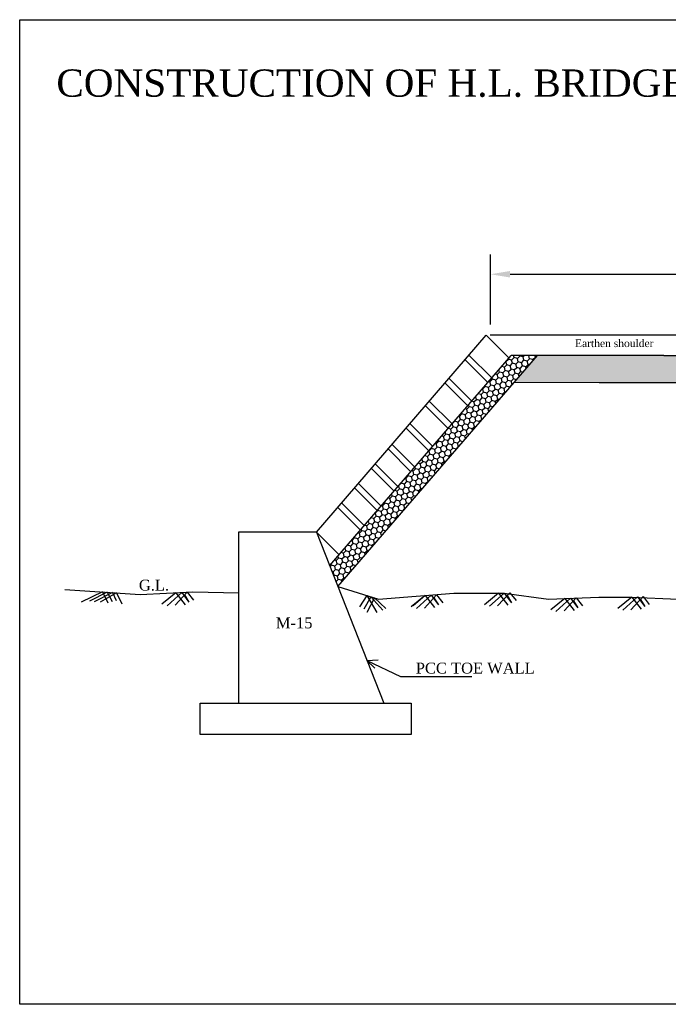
# Model space of a CAD drawing. Header units: inches. Extents: x -569 to 1089, y 58 to 242.
# Tile 3 of 5: x -24 to -18, y 58 to 67. Entities that reach past the tile are written whole.
import ezdxf

# ---------------------------------------------------------------- set-up
doc = ezdxf.new("R2010")
doc.units = ezdxf.units.IN
doc.header["$MEASUREMENT"] = 0
doc.dimstyles.get("Standard").update_dxf_attribs({"dimtxt": 0.18, "dimasz": 0.18, "dimexe": 0.18, "dimexo": 0.0625, "dimgap": 0.09, "dimtad": 0, "dimtih": 1, "dimtoh": 1, "dimdec": 4, "dimzin": 0, "dimdsep": 46, "dimtxsty": 'Standard', "dimcen": 0.09, "dimadec": 0, "dimazin": 0, "dimtfac": 1, "dimtdec": 4, "dimtofl": 0, "dimtmove": 0, "dimatfit": 3, "dimfxl": 1, "dimtolj": 1, "dimtzin": 0, "dimarcsym": 0})

# ---------------------------------------------------------------- blocks, each defined once
blk = doc.blocks.new('*D12')
at = {"color": 0, "lineweight": -2, "transparency": 16777216}
for p, q in [((-19.7259, 63.8083), (-19.7259, 64.4498)), ((-12.3861, 63.8083), (-12.3861, 64.4498)), ((-19.5459, 64.2698), (-16.581, 64.2698)), ((-12.5661, 64.2698), (-15.531, 64.2698))]:
    blk.add_line(p, q, dxfattribs=at)
at = {"color": 0, "transparency": 16777216}
for points in [[(-19.5459, 64.2998), (-19.5459, 64.2398), (-19.7259, 64.2698)], [(-12.5661, 64.2998), (-12.5661, 64.2398), (-12.3861, 64.2698)]]:
    blk.add_solid(points, dxfattribs=at)
at = {"layer": 'Defpoints', "color": 0, "transparency": 16777216}
for p in [(-12.3861, 64.2698), (-19.7259, 63.7458), (-12.3861, 63.7458)]:
    blk.add_point(p, dxfattribs=at)
at = {"color": 0, "transparency": 16777216, "insert": (-16.056, 64.2698), "char_height": 0.18, "attachment_point": 5}
blk.add_mtext('\\A1;8.40 M', dxfattribs=at)

msp = doc.modelspace()

# ---------------------------------------------------------------- hatches: boundary and pattern name
at = {"true_color": 0x603913}
h = msp.add_hatch(dxfattribs=at)
h.set_pattern_fill('AR-SAND', color=39, angle=45, style=0)
h.paths.add_polyline_path([(-21.20093, 61.59666), (-21.12549, 61.40515), (-19.13367, 63.71205), (-19.37563, 63.71205)])
h = msp.add_hatch(dxfattribs=at)
h.set_pattern_fill('HONEY', color=39, scale=0.25, angle=45, style=0)
h.paths.add_polyline_path([(-19.29497, 63.52523), (-19.53683, 63.52523), (-21.20093, 61.59666), (-21.12549, 61.40515)])
h = msp.add_hatch(dxfattribs=at)
h.set_pattern_fill('HONEY', color=39, scale=0.25, angle=45, style=0)
h.paths.add_polyline_path([(-16.06082, 63.27455), (-16.06082, 63.52455), (-18.13505, 63.52455), (-19.29497, 63.52523), (-19.50943, 63.27685), (-18.72805, 63.27455), (-18.13505, 63.27455), (-17.93582, 63.27455)])

# ---------------------------------------------------------------- linework, layer by layer
for p, q in [((-21.32236, 61.90491), (-19.76427, 63.71063)), ((-21.32236, 61.90491), (-19.76427, 63.71063)), ((-19.76427, 63.71063), (-19.55615, 63.50284)), ((-16.06017, 63.71205), (-19.73003, 63.71205)), ((-21.20093, 61.59666), (-19.53683, 63.52523)), ((-21.20093, 61.59666), (-19.53683, 63.52523)), ((-21.12549, 61.40515), (-19.29497, 63.52523)), ((-19.95859, 63.48543), (-19.75112, 63.27689)), ((-19.92306, 63.5266), (-19.71493, 63.31883)), ((-19.29497, 63.52523), (-19.53683, 63.52523)), ((-18.13505, 63.52455), (-14.00741, 63.52455)), ((-20.10544, 63.31362), (-19.89827, 63.10634)), ((-20.14147, 63.27187), (-19.93448, 63.06438)), ((-18.13505, 63.27455), (-18.72805, 63.27455)), ((-17.93582, 63.27455), (-18.59576, 63.27455)), ((-20.32198, 63.06429), (-20.1149, 62.85529)), ((-20.28681, 63.10505), (-20.07871, 62.89723)), ((-20.49979, 62.85735), (-20.29205, 62.64912)), ((-20.46376, 62.89911), (-20.25584, 62.69108)), ((-20.66442, 62.66724), (-20.45669, 62.459)), ((-20.66442, 62.66724), (-20.45669, 62.459)), ((-20.62839, 62.709), (-20.42048, 62.50097)), ((-20.62839, 62.709), (-20.42048, 62.50097)), ((-20.81797, 62.48947), (-20.6106, 62.28081)), ((-20.78274, 62.5303), (-20.57442, 62.32274)), ((-20.97273, 62.31011), (-20.76502, 62.10185)), ((-20.97103, 62.30836), (-20.76502, 62.10185)), ((-20.93676, 62.3518), (-20.72881, 62.14382)), ((-20.935, 62.35012), (-20.72881, 62.14382)), ((-21.12704, 62.13128), (-20.9193, 61.92305)), ((-21.09101, 62.17304), (-20.88309, 61.96501)), ((-21.32236, 61.90491), (-22.03612, 61.90491)), ((-22.03612, 61.90491), (-22.03612, 60.33511)), ((-21.32236, 61.90491), (-20.70397, 60.33511)), ((-21.32236, 61.90491), (-21.11423, 61.69714)), ((-23.28451, 61.35648), (-23.48077, 61.26307)), ((-23.23966, 61.35349), (-23.40435, 61.27169)), ((-23.19195, 61.35032), (-23.36001, 61.26507)), ((-23.15479, 61.34784), (-23.30506, 61.2621)), ((-23.28451, 61.35648), (-23.23526, 61.25765)), ((-23.23966, 61.35349), (-23.19665, 61.26804)), ((-23.19195, 61.35032), (-23.15952, 61.27694)), ((-23.15479, 61.34784), (-23.10584, 61.24869)), ((-22.61177, 61.34907), (-22.73984, 61.24383)), ((-22.55789, 61.35163), (-22.69239, 61.22961)), ((-22.50761, 61.35403), (-22.61884, 61.23435)), ((-22.61177, 61.34907), (-22.52631, 61.23909)), ((-22.55789, 61.35163), (-22.55789, 61.35163)), ((-22.55789, 61.35163), (-22.49072, 61.26279)), ((-22.53096, 61.32891), (-22.49072, 61.26279)), ((-22.50761, 61.35403), (-22.45039, 61.28176)), ((-20.85911, 61.3232), (-20.92609, 61.2212)), ((-20.82463, 61.31259), (-20.88815, 61.19751)), ((-20.85911, 61.3232), (-20.76962, 61.16909)), ((-20.82463, 61.31259), (-20.71272, 61.1904)), ((-20.32488, 61.32367), (-20.45295, 61.21843)), ((-20.32488, 61.32367), (-20.43534, 61.2283)), ((-20.27099, 61.32623), (-20.4055, 61.20421)), ((-20.22072, 61.32863), (-20.33195, 61.20895)), ((-20.32488, 61.32367), (-20.23942, 61.21369)), ((-20.27099, 61.32623), (-20.27099, 61.32623)), ((-20.27099, 61.32623), (-20.20383, 61.23739)), ((-20.22072, 61.32863), (-20.1635, 61.25636)), ((-19.65311, 61.34388), (-19.78118, 61.23863)), ((-19.59922, 61.34644), (-19.73373, 61.22441)), ((-19.54895, 61.34883), (-19.66018, 61.22915)), ((-19.65311, 61.34388), (-19.56765, 61.23389)), ((-19.59922, 61.34644), (-19.59922, 61.34644)), ((-19.59922, 61.34644), (-19.53206, 61.2576)), ((-19.57229, 61.32371), (-19.53206, 61.2576)), ((-19.54895, 61.34883), (-19.49172, 61.27656)), ((-18.43074, 61.30844), (-18.55881, 61.2032)), ((-18.37685, 61.311), (-18.51136, 61.18897)), ((-18.32658, 61.31339), (-18.43781, 61.19372)), ((-18.43074, 61.30844), (-18.34528, 61.19846)), ((-18.37685, 61.311), (-18.37685, 61.311)), ((-18.37685, 61.311), (-18.30969, 61.22216)), ((-18.32658, 61.31339), (-18.26935, 61.24112)), ((-20.78899, 61.30162), (-20.85971, 61.16909)), ((-20.78899, 61.30162), (-20.68427, 61.20462)), ((-20.24406, 61.30351), (-20.20383, 61.23739)), ((-19.04453, 61.29643), (-19.1726, 61.19119)), ((-18.99064, 61.299), (-19.12515, 61.17697)), ((-18.94037, 61.30139), (-19.0516, 61.18171)), ((-19.04453, 61.29643), (-18.95907, 61.18645)), ((-18.99064, 61.299), (-18.99064, 61.299)), ((-18.99064, 61.299), (-18.92348, 61.21016)), ((-18.96371, 61.27627), (-18.92348, 61.21016)), ((-18.94037, 61.30139), (-18.88315, 61.22912)), ((-18.34992, 61.28828), (-18.30969, 61.22216)), ((-20.85866, 60.72779), (-20.75704, 60.73266)), ((-20.85866, 60.72779), (-20.551, 60.58135)), ((-20.85866, 60.72779), (-20.78509, 60.65682)), ((-20.551, 60.58135), (-19.89606, 60.58135)), ((-22.38852, 60.04932), (-22.38852, 60.33511)), ((-22.38852, 60.33511), (-22.03612, 60.33511)), ((-22.03612, 60.33511), (-20.45481, 60.33511)), ((-20.45481, 60.33511), (-20.45481, 60.33511)), ((-20.45481, 60.33511), (-20.45481, 60.04932)), ((-20.45481, 60.04932), (-22.38852, 60.04932))]:
    msp.add_line(p, q)
msp.add_lwpolyline([(-6.56309, 57.57486), (-24.04328, 57.57486), (-24.04328, 66.6039), (-6.56309, 66.6039)], close=True)
for points in [[(-18.13505, 63.52455), (-19.29497, 63.52523)], [(-18.72805, 63.27455), (-19.50943, 63.27685)], [(-21.12549, 61.40515), (-20.75356, 61.29072), (-20.06203, 61.34388), (-19.60101, 61.34388), (-19.19319, 61.29072), (-18.73217, 61.30844), (-18.43074, 61.30844), (-18.00518, 61.29072), (-17.75694, 61.29072), (-17.29592, 61.34388), (-16.95903, 61.273), (-16.5512, 61.29072), (-16.06082, 61.28472)], [(-23.62972, 61.37947), (-22.93931, 61.33349), (-22.45602, 61.35648), (-22.03266, 61.34764)]]:
    msp.add_lwpolyline(points)

# ---------------------------------------------------------------- texts
at = {"insert": (-23.7072, 66.14776), "char_height": 0.25, "attachment_point": 1}
msp.add_mtext('{\\fTimes New Roman|b0|i0|c0|p18;CONSTRUCTION OF H.L. BRIDGE ACROSS BELJORA NALA ON RENGARGHAT TO KUDKEL  ROAD}', dxfattribs=at)
for s, insert, char_height, width, attachment_point in [('{\\fTimes New Roman|b0|i0|c0|p18;\\H1.4x;Earthen shoulder\\H1.286x;\\P\\H0.5556x; }', (-18.95075, 63.67177), 0.05, 1.0144088, 1), ('{\\fTimes New Roman|b0|i0|c0|p18;G.L.}', (-22.67338, 61.46859), 0.1, 0.3068893, 3), ('{\\fTimes New Roman|b0|i0|c0|p18;M-15}', (-21.3583, 61.12245), 0.1, 0.3068893, 3), ('{\\fTimes New Roman|b0|i0|c0|p18;PCC TOE WALL}', (-20.41087, 60.70786), 0.1, 1.2631119, 1)]:
    msp.add_mtext(s, dxfattribs=dict(insert=insert, char_height=char_height, width=width, attachment_point=attachment_point))

# ---------------------------------------------------------------- dimensions: what is measured, and where the dimension line sits
dim = msp.add_linear_dim(base=(-12.38614, 64.26981), p1=(-19.72586, 63.74576), p2=(-12.38614, 63.74576), text='8.40 M', dimstyle='Standard')
dim.commit()
dim.dimension.update_dxf_attribs({"geometry": '*D12', "text_midpoint": (-16.056, 64.26981)})

doc.saveas('drawing.dxf')
